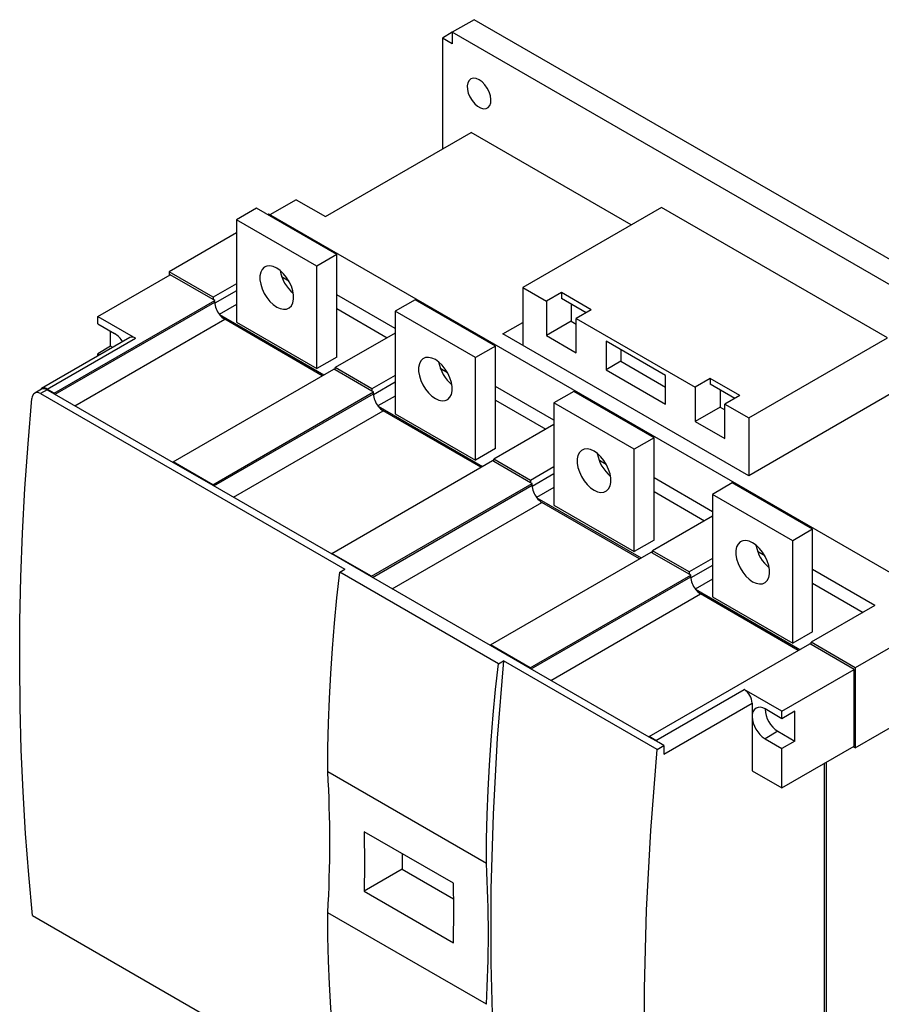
# Model space of a CAD drawing. Header units: millimetres. Extents: x 0 to 1784, y 0 to 1262.
# Tile 5 of 8: x 1305 to 1612, y 206 to 557. Entities that reach past the tile are written whole.
import ezdxf

# ---------------------------------------------------------------- set-up
doc = ezdxf.new("R2010")
doc.units = ezdxf.units.MM
doc.header["$LTSCALE"] = 1.5

msp = doc.modelspace()

# ---------------------------------------------------------------- linework, layer by layer
at = {"color": 7, "linetype": 'Continuous', "lineweight": 25}
for p, q in [((1466.77, 557.07), (1458.99, 552.58)), ((1703.65, 420.32), (1466.77, 557.07)), ((1458.99, 552.57), (1455.46, 550.53)), ((1458.99, 552.58), (1458.99, 548.49)), ((1695.88, 415.83), (1458.99, 552.58)), ((1455.46, 550.53), (1455.46, 510.93)), ((1458.99, 548.49), (1455.46, 550.53)), ((1413.74, 486.85), (1465.71, 516.85)), ((1522.81, 483.89), (1465.71, 516.85)), ((1403.31, 492.87), (1393.94, 487.46)), ((1403.31, 492.87), (1413.74, 486.85)), ((1389.13, 489.79), (1382.06, 485.71)), ((1417.77, 473.26), (1389.13, 489.79)), ((1533.59, 490.12), (1484.1, 461.54)), ((1614.2, 443.58), (1533.59, 490.12)), ((1410.7, 469.18), (1382.06, 485.71)), ((1382.06, 485.71), (1382.06, 449.17)), ((1393.59, 487.67), (1393.2, 487.44)), ((1638.25, 346.43), (1393.59, 487.67)), ((1382.06, 481.01), (1358.02, 467.13)), ((1417.77, 473.26), (1410.7, 469.18)), ((1417.77, 436.72), (1417.77, 473.26)), ((1373.75, 458.05), (1358.02, 467.13)), ((1358.02, 467.13), (1358.02, 465.91)), ((1410.7, 432.64), (1410.7, 469.18)), ((1332.56, 451.21), (1358.37, 466.11)), ((1373.75, 457.23), (1358.37, 466.11)), ((1398.64, 465.07), (1400.68, 463.9)), ((1382.06, 462.85), (1373.75, 458.05)), ((1484.1, 461.54), (1484.1, 440.93)), ((1484.1, 461.54), (1492.58, 456.64)), ((1317.01, 423.86), (1374.28, 456.93)), ((1373.75, 458.05), (1373.75, 457.23)), ((1374.28, 456.93), (1373.75, 457.23)), ((1374.28, 456.32), (1374.28, 456.93)), ((1438.63, 446.89), (1417.77, 458.93)), ((1445.7, 457.14), (1438.63, 453.05)), ((1474.34, 440.6), (1445.7, 457.14)), ((1497.89, 459.71), (1492.58, 456.64)), ((1492.58, 456.64), (1492.58, 444.4)), ((1508.49, 453.58), (1497.89, 459.71)), ((1497.89, 459.71), (1497.89, 457.66)), ((1506.72, 452.56), (1497.89, 457.66)), ((1417.77, 454.03), (1435.77, 443.64)), ((1467.27, 436.52), (1438.63, 453.05)), ((1438.63, 453.05), (1438.63, 416.51)), ((1501.42, 455.62), (1501.42, 449.5)), ((1508.49, 453.58), (1503.19, 450.52)), ((1332.56, 451.21), (1346, 443.46)), ((1332.56, 448.56), (1332.56, 451.21)), ((1375.96, 451.88), (1413.17, 430.39)), ((1412.64, 430.09), (1377.82, 450.19)), ((1503.19, 438.27), (1503.19, 450.52)), ((1503.19, 450.52), (1545.62, 426.03)), ((1332.56, 448.56), (1338.57, 445.09)), ((1382.06, 449.17), (1410.7, 432.64)), ((1477.03, 445.01), (1484.1, 449.09)), ((1501.42, 449.5), (1492.58, 444.4)), ((1501.42, 449.5), (1503.19, 448.48)), ((1344, 443.65), (1312.53, 425.49)), ((1314.53, 425.29), (1346, 443.46)), ((1337.16, 440.6), (1337.16, 445.91)), ((1438.63, 445.29), (1417.24, 432.95)), ((1564.71, 394.39), (1477.03, 445.01)), ((1492.58, 444.4), (1503.19, 438.27)), ((1564.71, 415.01), (1614.2, 443.58)), ((1337.16, 440.6), (1332.56, 437.94)), ((1337.93, 440.15), (1337.16, 440.6)), ((1474.34, 440.6), (1467.27, 436.52)), ((1474.34, 404.06), (1474.34, 440.6)), ((1535.01, 430.11), (1513.8, 442.36)), ((1513.8, 442.36), (1513.8, 432.15)), ((1519.1, 439.3), (1519.1, 435.21)), ((1332.56, 437.05), (1332.56, 437.94)), ((1333.34, 437.5), (1332.56, 437.94)), ((1417.77, 436.72), (1410.7, 432.64)), ((1467.27, 399.98), (1467.27, 436.52)), ((1359.43, 399.37), (1416.71, 432.44)), ((1417.24, 432.13), (1416.71, 432.44)), ((1430.32, 425.39), (1417.24, 432.95)), ((1417.24, 432.13), (1417.24, 432.95)), ((1430.32, 424.58), (1417.24, 432.13)), ((1455.21, 432.41), (1457.24, 431.24)), ((1519.1, 435.21), (1513.8, 432.15)), ((1513.8, 432.15), (1535.01, 419.9)), ((1519.1, 435.21), (1535.01, 426.03)), ((1438.63, 430.19), (1430.32, 425.39)), ((1535.01, 419.9), (1535.01, 430.11)), ((1550.92, 429.09), (1545.62, 426.03)), ((1561.53, 422.97), (1550.92, 429.09)), ((1550.92, 429.09), (1550.92, 427.05)), ((1312.53, 425.29), (1310.07, 423.86)), ((1314.53, 425.09), (1312.16, 423.72)), ((1317.01, 423.86), (1314.53, 425.29)), ((1314.53, 425.09), (1317.01, 423.66)), ((1430.32, 425.39), (1430.32, 424.58)), ((1495.2, 414.23), (1474.34, 426.27)), ((1545.62, 426.03), (1545.62, 413.78)), ((1559.76, 421.95), (1550.92, 427.05)), ((1554.45, 425.01), (1554.45, 418.88)), ((1617.74, 425.01), (1564.71, 394.39)), ((1312.16, 423.72), (1420.71, 361.06)), ((1317.01, 423.66), (1317.01, 423.86)), ((1317.01, 423.66), (1359.43, 399.17)), ((1373.58, 391.21), (1430.85, 424.27)), ((1430.85, 424.27), (1430.32, 424.58)), ((1430.85, 423.66), (1430.85, 424.27)), ((1502.27, 424.48), (1495.2, 420.4)), ((1530.91, 407.95), (1502.27, 424.48)), ((1561.53, 422.97), (1556.22, 419.91)), ((1432.53, 419.22), (1469.74, 397.74)), ((1474.34, 421.37), (1492.33, 410.98)), ((1523.84, 403.87), (1495.2, 420.4)), ((1495.2, 420.4), (1495.2, 383.86)), ((1554.45, 418.88), (1545.62, 413.78)), ((1554.45, 418.88), (1556.22, 417.86)), ((1556.22, 407.66), (1556.22, 419.91)), ((1556.22, 419.91), (1564.71, 415.01)), ((1469.21, 397.43), (1434.39, 417.54)), ((1438.63, 416.51), (1467.27, 399.98)), ((1564.71, 415.01), (1564.71, 394.39)), ((1495.2, 412.64), (1473.81, 400.29)), ((1545.62, 413.78), (1556.22, 407.66)), ((1530.91, 407.95), (1523.84, 403.87)), ((1530.91, 371.41), (1530.91, 407.95)), ((1474.34, 404.06), (1467.27, 399.98)), ((1523.84, 367.33), (1523.84, 403.87)), ((1373.58, 391.21), (1359.43, 399.37)), ((1359.43, 399.37), (1359.43, 399.17)), ((1359.43, 399.17), (1373.58, 391)), ((1416, 366.71), (1473.28, 399.78)), ((1473.81, 399.47), (1473.28, 399.78)), ((1486.89, 392.74), (1473.81, 400.29)), ((1473.81, 399.47), (1473.81, 400.29)), ((1486.89, 391.92), (1473.81, 399.47)), ((1495.2, 397.53), (1486.89, 392.74)), ((1511.78, 399.76), (1513.81, 398.58)), ((1551.77, 381.57), (1530.91, 393.62)), ((1373.58, 391), (1373.58, 391.21)), ((1373.58, 391), (1416, 366.51)), ((1430.14, 358.55), (1487.42, 391.62)), ((1486.89, 392.74), (1486.89, 391.92)), ((1487.42, 391.62), (1486.89, 391.92)), ((1487.42, 391), (1487.42, 391.62)), ((1558.84, 391.82), (1551.77, 387.74)), ((1587.48, 375.29), (1558.84, 391.82)), ((1489.09, 386.57), (1526.31, 365.08)), ((1530.91, 388.72), (1548.9, 378.33)), ((1551.77, 387.74), (1551.77, 351.2)), ((1580.41, 371.21), (1551.77, 387.74)), ((1525.78, 364.78), (1490.96, 384.88)), ((1495.2, 383.86), (1523.84, 367.33)), ((1551.77, 379.98), (1530.38, 367.63)), ((1587.48, 375.29), (1580.41, 371.21)), ((1587.48, 338.75), (1587.48, 375.29)), ((1530.91, 371.41), (1523.84, 367.33)), ((1580.41, 334.67), (1580.41, 371.21)), ((1430.14, 358.55), (1416, 366.71)), ((1416, 366.71), (1416, 366.51)), ((1430.14, 358.35), (1416, 366.51)), ((1472.57, 334.06), (1529.85, 367.12)), ((1530.38, 366.82), (1529.85, 367.12)), ((1543.46, 360.08), (1530.38, 367.63)), ((1530.38, 366.82), (1530.38, 367.63)), ((1543.46, 359.26), (1530.38, 366.82)), ((1568.35, 367.1), (1570.38, 365.93)), ((1551.77, 364.88), (1543.46, 360.08)), ((1418.83, 359.98), (1420.71, 361.06)), ((1475.4, 327.32), (1418.83, 359.98)), ((1430.14, 358.35), (1430.14, 358.55)), ((1472.57, 333.85), (1430.14, 358.35)), ((1486.71, 325.89), (1543.99, 358.96)), ((1543.46, 360.08), (1543.46, 359.26)), ((1543.99, 358.96), (1543.46, 359.26)), ((1543.99, 358.35), (1543.99, 358.96)), ((1609.71, 348.12), (1587.48, 360.96)), ((1587.48, 356.06), (1605.47, 345.67)), ((1545.66, 353.91), (1582.88, 332.43)), ((1582.35, 332.12), (1547.52, 352.22)), ((1551.77, 351.2), (1580.41, 334.67)), ((1609.71, 348.12), (1586.95, 334.98)), ((1638.25, 346.43), (1602.68, 325.89)), ((1587.48, 338.75), (1580.41, 334.67)), ((1472.57, 334.06), (1472.57, 333.85)), ((1486.71, 325.89), (1472.57, 334.06)), ((1486.71, 325.69), (1472.57, 333.85)), ((1529.14, 301.4), (1586.42, 334.47)), ((1586.95, 334.16), (1586.42, 334.47)), ((1586.95, 334.16), (1586.95, 334.98)), ((1602.68, 325.89), (1586.95, 334.98)), ((1602.33, 325.28), (1586.95, 334.16)), ((1475.4, 327.32), (1477.27, 328.4)), ((1532.07, 296.77), (1477.27, 328.4)), ((1486.71, 325.69), (1486.71, 325.89)), ((1529.14, 301.2), (1486.71, 325.69)), ((1576.52, 310.38), (1602.33, 325.28)), ((1602.33, 297.93), (1602.33, 325.28)), ((1602.68, 325.89), (1602.68, 297.32)), ((1531.61, 299.97), (1563.08, 318.14)), ((1576.52, 310.38), (1563.08, 318.14)), ((1602.68, 297.32), (1638.25, 317.85)), ((1534.44, 295.07), (1565.91, 313.24)), ((1565.91, 313.24), (1565.91, 308.54)), ((1576.52, 307.73), (1570.51, 311.2)), ((1581.11, 310.38), (1576.52, 307.73)), ((1576.52, 307.73), (1576.52, 310.38)), ((1581.11, 299.77), (1581.11, 310.38)), ((1565.91, 308.54), (1565.91, 289.15)), ((1575.1, 303.24), (1570.51, 300.58)), ((1575.1, 303.24), (1581.11, 299.77)), ((1531.61, 299.97), (1529.14, 301.4)), ((1529.14, 301.4), (1529.14, 301.2)), ((1532.6, 299.2), (1529.14, 301.2)), ((1534.44, 298.14), (1532.6, 299.2)), ((1570.51, 300.58), (1576.52, 297.11)), ((1581.11, 299.77), (1576.52, 297.11)), ((1532.07, 296.77), (1534.44, 298.14)), ((1534.44, 298.14), (1534.44, 295.07)), ((1576.52, 283.03), (1602.33, 297.93)), ((1576.52, 283.03), (1576.52, 297.11)), ((1602.68, 297.32), (1601.97, 297.72)), ((1591.72, 170.55), (1591.72, 291.8)), ((1592.43, 170.55), (1592.43, 292.21)), ((1471.16, 256.08), (1414.59, 288.74)), ((1565.91, 289.15), (1576.52, 283.03)), ((1459.37, 249.07), (1427.55, 267.44)), ((1441.11, 259.61), (1441.11, 254.03)), ((1441.11, 254.03), (1427.55, 246.21)), ((1441.11, 254.03), (1459.45, 243.45)), ((1427.55, 246.21), (1459.37, 227.84)), ((1309.34, 237.55), (1418.53, 174.52)), ((1471.16, 205.86), (1414.59, 238.52))]:
    msp.add_line(p, q, dxfattribs=at)
at = {"color": 1, "linetype": 'Continuous', "lineweight": 25}
for p, q in [((1398.64, 465.07), (1398.34, 464.9)), ((1382.06, 460.4), (1374.3, 455.92)), ((1317.36, 423.45), (1374.28, 456.32)), ((1382.06, 455.5), (1375.91, 451.94)), ((1324.43, 419.37), (1377.82, 450.19)), ((1455.21, 432.41), (1454.91, 432.24)), ((1438.63, 427.74), (1430.87, 423.26)), ((1373.93, 390.8), (1430.85, 423.66)), ((1438.63, 422.84), (1432.47, 419.29)), ((1381, 386.72), (1434.39, 417.54)), ((1511.78, 399.76), (1511.48, 399.58)), ((1495.2, 395.08), (1487.44, 390.6)), ((1430.5, 358.14), (1487.42, 391)), ((1495.2, 390.19), (1489.04, 386.63)), ((1437.57, 354.06), (1490.96, 384.88)), ((1568.35, 367.1), (1568.05, 366.93)), ((1551.77, 362.43), (1544.01, 357.95)), ((1487.07, 325.49), (1543.99, 358.35)), ((1551.77, 357.53), (1545.61, 353.98)), ((1494.14, 321.4), (1547.52, 352.22))]:
    msp.add_line(p, q, dxfattribs=at)
at = {"color": 7, "linetype": 'Continuous', "lineweight": 25, "flags": 128}
for points in [[(1468.54, 535.63), (1467.49, 536.09), (1466.5, 536.21), (1465.64, 535.98), (1464.96, 535.43), (1464.51, 534.58), (1464.31, 533.49), (1464.37, 532.22), (1464.7, 530.86), (1465.27, 529.5), (1466.05, 528.21), (1466.98, 527.08), (1468.01, 526.18), (1469.07, 525.57), (1470.1, 525.28), (1471.03, 525.33), (1471.81, 525.72), (1472.38, 526.43), (1472.71, 527.41), (1472.78, 528.6), (1472.58, 529.92), (1472.12, 531.29), (1471.45, 532.63), (1470.58, 533.85), (1469.6, 534.87), (1468.54, 535.63)], [(1396.38, 468.46), (1395.13, 469.03), (1393.94, 469.27), (1392.85, 469.18), (1391.91, 468.75), (1391.18, 468), (1390.66, 466.97), (1390.4, 465.7), (1390.4, 464.25), (1390.66, 462.68), (1391.18, 461.06), (1391.91, 459.46), (1392.85, 457.95), (1393.94, 456.59), (1395.13, 455.46), (1396.38, 454.58), (1397.63, 454.01), (1398.83, 453.77), (1399.91, 453.87), (1400.85, 454.3), (1401.59, 455.05), (1402.1, 456.08), (1402.36, 457.35), (1402.36, 458.8), (1402.1, 460.37), (1401.59, 461.99), (1400.85, 463.59), (1399.91, 465.1), (1398.83, 466.45), (1397.63, 467.59), (1396.38, 468.46)], [(1398.14, 465.43), (1398.23, 465.36), (1398.64, 465.07)], [(1452.95, 435.81), (1451.7, 436.38), (1450.5, 436.62), (1449.42, 436.52), (1448.48, 436.09), (1447.74, 435.34), (1447.23, 434.31), (1446.97, 433.04), (1446.97, 431.59), (1447.23, 430.02), (1447.74, 428.4), (1448.48, 426.8), (1449.42, 425.29), (1450.5, 423.94), (1451.7, 422.8), (1452.95, 421.93), (1454.2, 421.36), (1455.39, 421.11), (1456.48, 421.21), (1457.42, 421.64), (1458.15, 422.39), (1458.67, 423.42), (1458.93, 424.69), (1458.93, 426.14), (1458.67, 427.71), (1458.15, 429.33), (1457.42, 430.93), (1456.48, 432.44), (1455.39, 433.8), (1454.2, 434.93), (1452.95, 435.81)], [(1454.7, 432.78), (1454.8, 432.7), (1455.21, 432.41)], [(1309.34, 237.55), (1307.95, 252.08), (1306.81, 266.77), (1305.92, 281.63), (1305.27, 296.65), (1304.88, 311.82), (1304.73, 327.15), (1304.82, 342.61), (1305.17, 358.22), (1305.76, 373.95), (1306.6, 389.82), (1307.69, 405.8), (1309.02, 421.9)], [(1312.16, 423.72), (1311.21, 424.07), (1310.34, 423.99), (1309.63, 423.49), (1309.16, 422.64), (1309.02, 421.9)], [(1509.52, 403.15), (1508.27, 403.72), (1507.07, 403.96), (1505.98, 403.86), (1505.05, 403.43), (1504.31, 402.69), (1503.8, 401.65), (1503.54, 400.39), (1503.54, 398.94), (1503.8, 397.37), (1504.31, 395.74), (1505.05, 394.14), (1505.98, 392.63), (1507.07, 391.28), (1508.27, 390.14), (1509.52, 389.27), (1510.77, 388.7), (1511.96, 388.46), (1513.05, 388.56), (1513.98, 388.99), (1514.72, 389.73), (1515.23, 390.77), (1515.5, 392.03), (1515.5, 393.48), (1515.23, 395.05), (1514.72, 396.68), (1513.98, 398.28), (1513.05, 399.79), (1511.96, 401.14), (1510.77, 402.28), (1509.52, 403.15)], [(1511.27, 400.12), (1511.37, 400.04), (1511.78, 399.76)], [(1566.09, 370.49), (1564.84, 371.06), (1563.64, 371.31), (1562.55, 371.21), (1561.62, 370.78), (1560.88, 370.03), (1560.37, 369), (1560.11, 367.73), (1560.11, 366.28), (1560.37, 364.71), (1560.88, 363.09), (1561.62, 361.49), (1562.55, 359.98), (1563.64, 358.62), (1564.84, 357.49), (1566.09, 356.61), (1567.34, 356.04), (1568.53, 355.8), (1569.62, 355.9), (1570.55, 356.33), (1571.29, 357.08), (1571.8, 358.11), (1572.06, 359.38), (1572.06, 360.83), (1571.8, 362.4), (1571.29, 364.02), (1570.55, 365.62), (1569.62, 367.13), (1568.53, 368.48), (1567.34, 369.62), (1566.09, 370.49)], [(1567.84, 367.47), (1567.94, 367.39), (1568.35, 367.1)], [(1414.59, 288.74), (1414.66, 297.4), (1414.85, 306.14), (1415.19, 314.95), (1415.65, 323.83), (1416.25, 332.78), (1416.98, 341.79), (1417.84, 350.85), (1418.83, 359.98)], [(1471.16, 256.08), (1471.22, 264.75), (1471.42, 273.49), (1471.75, 282.3), (1472.22, 291.18), (1472.82, 300.12), (1473.55, 309.13), (1474.41, 318.2), (1475.4, 327.32)], [(1477.27, 328.4), (1475.04, 300.81), (1473.54, 273.64), (1472.76, 246.89), (1472.71, 220.56), (1473.44, 193.44), (1474.96, 166.79), (1477.27, 140.6)], [(1532.07, 108.96), (1529.85, 133.95), (1528.34, 159.37), (1527.56, 185.2), (1527.51, 211.47), (1528.24, 239.43), (1529.76, 267.87), (1532.07, 296.77)], [(1427.55, 267.44), (1427.67, 255.62), (1427.55, 246.21)], [(1459.37, 227.84), (1459.49, 239.8), (1459.37, 249.07)], [(1418.83, 172.17), (1417.84, 180.15), (1416.98, 188.23), (1416.25, 196.39), (1415.65, 204.65), (1415.19, 212.99), (1414.85, 221.42), (1414.66, 229.93), (1414.59, 238.52)]]:
    msp.add_lwpolyline(points, dxfattribs=at)
at = {"color": 7, "linetype": 'Continuous', "lineweight": 25}
for centre, radius, start, end in [((1410.94, 469.93), 13.58, 189.6639, 230.3307), ((1381.91, 456.66), 7.63, 182.5739, 218.7537), ((1381.24, 455.84), 6.6, 216.8484, 238.792), ((1333.73, 437.29), 9.18, 32.3902, 58.1849), ((1344.83, 441.82), 2.01, 54.3824, 114.3071), ((1467.51, 437.27), 13.58, 189.6639, 230.3307), ((1313.42, 423.95), 1.74, 50.4529, 142.9895), ((1313.36, 423.45), 2.01, 54.3824, 114.3071), ((1438.48, 424), 7.63, 182.5739, 218.7537), ((1437.81, 423.18), 6.6, 216.8484, 238.792), ((1524.08, 404.62), 13.58, 189.6639, 230.3307), ((1495.05, 391.35), 7.63, 182.5739, 218.7537), ((1494.38, 390.53), 6.6, 216.8484, 238.792), ((1580.65, 371.96), 13.58, 189.6639, 230.3307), ((1551.62, 358.69), 7.63, 182.5739, 218.7537), ((1550.95, 357.87), 6.6, 216.8484, 238.792), ((1559.77, 312.96), 6.15, 2.6055, 57.3945), ((1568.71, 309), 2.84, 50.7967, 189.214), ((1580.4, 311.6), 9.9, 182.3268, 237.6678), ((1575.89, 309), 9.99, 182.6055, 237.3945), ((1529.19, 295.87), 4.77, 44.3458, 59.4124), ((974.42, 263.63), 440.89, 356.7352, 3.2648), ((1030.98, 230.97), 440.89, 356.7352, 3.2648)]:
    msp.add_arc(centre, radius, start, end, dxfattribs=at)

doc.saveas('drawing.dxf')
